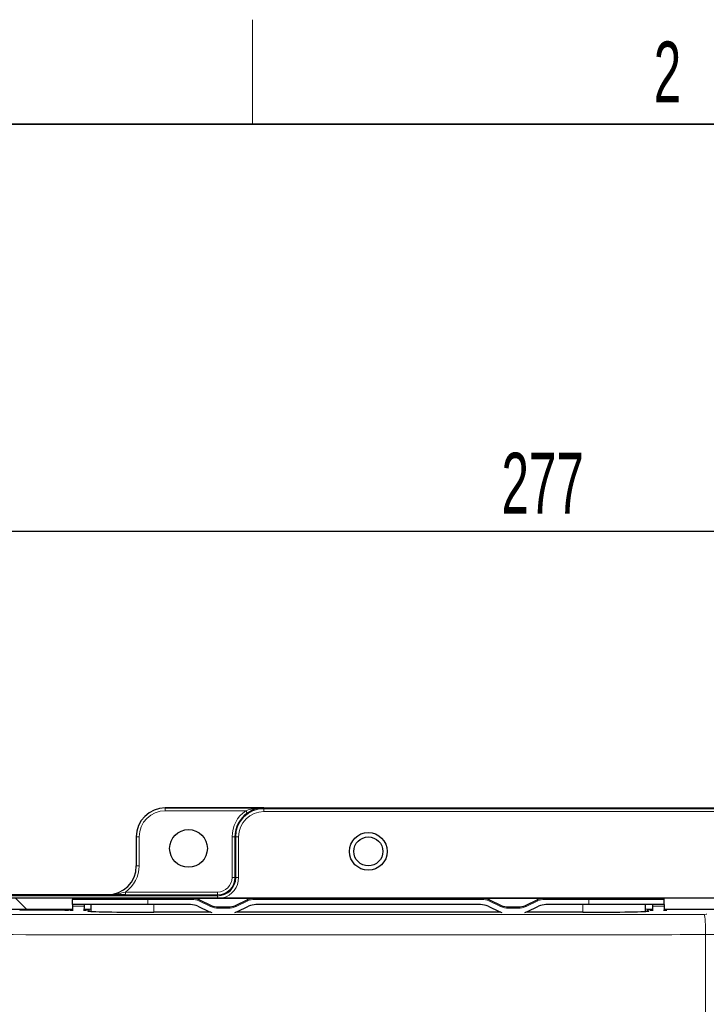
# Model space of a CAD drawing. Header units: millimetres. Extents: x 5 to 418, y 2 to 292.
# Tile 37 of 55: x 60 to 100, y 232 to 288. Entities that reach past the tile are written whole.
import ezdxf

# ---------------------------------------------------------------- set-up
doc = ezdxf.new("R2010")
doc.units = ezdxf.units.MM
doc.layers.add('SLD-0', color=7, linetype='Continuous')
doc.styles.add('SLDTEXTSTYLE0', font='TXT', dxfattribs={"width": 0.605})
doc.dimstyles.new('SLDDIMSTYLE0', dxfattribs={"dimtxt": 3.5, "dimasz": 3.302, "dimexe": 0, "dimexo": 0.0625, "dimgap": 0.875, "dimtad": 1, "dimlfac": 3, "dimrnd": 1e-09, "dimzin": 12, "dimdsep": 46, "dimtxsty": 'SLDTEXTSTYLE0', "dimsah": 1, "dimcen": 0.09, "dimadec": 0, "dimazin": 3, "dimtfac": 1, "dimtofl": 0, "dimtmove": 0, "dimatfit": 3, "dimfxl": 1, "dimfrac": 2, "dimtolj": 1, "dimtzin": 12, "dimarcsym": 0})

# ---------------------------------------------------------------- blocks, each defined once
blk = doc.blocks.new('_D')
at = {"layer": 'SLD-0', "color": 7}
for p, q in [((45.911, 228.039), (45.911, 260.1)), ((138.244, 228.039), (138.244, 260.1)), ((45.911, 259.1), (138.244, 259.1))]:
    blk.add_line(p, q, dxfattribs=at)
for points in [[(45.911, 259.1), (49.213, 258.592), (49.213, 259.608)], [(138.244, 259.1), (134.942, 259.608), (134.942, 258.592)]]:
    blk.add_solid(points, dxfattribs=at)
at = {"layer": 'SLD-0', "color": 7, "insert": (88.067, 263.612), "char_height": 3.5, "attachment_point": 1, "style": 'SLDTEXTSTYLE0'}
blk.add_mtext('277', dxfattribs=at)

msp = doc.modelspace()

# ---------------------------------------------------------------- linework, layer by layer
at = {"color": 7, "linetype": 'Continuous', "lineweight": 25}
for p, q in [((74.4107, 243.2056), (68.744, 243.2056)), ((68.744, 243.2056), (115.4107, 243.2056)), ((67.0774, 241.539), (67.0774, 239.8723)), ((65.4107, 238.2056), (56.0774, 238.2056)), ((56.4797, 238.0301), (127.675, 238.0301)), ((63.4107, 237.6428), (63.4107, 237.9428)), ((63.4774, 238.0095), (67.744, 238.0095)), ((67.744, 238.0095), (70.2814, 238.0095)), ((70.2814, 238.0095), (73.8734, 238.0095)), ((70.704, 237.9158), (71.3744, 237.6032)), ((72.7803, 237.6032), (73.4508, 237.9158)), ((73.8734, 238.0095), (86.948, 238.0095)), ((86.948, 238.0095), (90.54, 238.0095)), ((87.3707, 237.9158), (88.0411, 237.6032)), ((89.447, 237.6032), (90.1174, 237.9158)), ((90.54, 238.0095), (93.0774, 238.0095)), ((93.0774, 238.0095), (97.344, 238.0095)), ((97.4107, 237.6428), (97.4107, 237.9428)), ((60.7266, 237.3666), (56.9163, 237.3666)), ((62.9774, 237.3218), (60.3774, 237.3218)), ((60.6519, 237.3235), (60.6502, 237.3218)), ((60.7697, 237.3723), (60.7901, 237.3723)), ((60.7901, 237.3723), (62.5646, 237.3723)), ((62.5646, 237.3723), (62.585, 237.3723)), ((63.4107, 237.3666), (62.6282, 237.3666)), ((62.7046, 237.3218), (62.7028, 237.3235)), ((67.744, 237.6428), (63.4107, 237.6428)), ((63.4107, 237.6428), (63.4107, 237.5491)), ((63.4107, 237.5491), (63.4107, 237.2955)), ((64.0757, 237.5491), (64.0713, 237.2955)), ((64.298, 237.3666), (64.0726, 237.3666)), ((64.398, 237.2684), (64.3982, 237.2586)), ((64.4774, 237.2535), (64.4774, 237.6428)), ((70.2001, 237.6428), (67.744, 237.6428)), ((71.3616, 237.2076), (68.0774, 237.2076)), ((70.6227, 237.5491), (71.2931, 237.2365)), ((71.797, 237.5095), (72.3577, 237.5095)), ((88.0283, 237.2076), (72.7931, 237.2076)), ((72.8616, 237.2365), (73.532, 237.5491)), ((86.8668, 237.6428), (73.9547, 237.6428)), ((87.2894, 237.5491), (87.9598, 237.2365)), ((88.4637, 237.5095), (89.0244, 237.5095)), ((92.744, 237.2076), (89.4598, 237.2076)), ((89.5283, 237.2365), (90.1987, 237.5491)), ((93.0774, 237.6428), (90.6213, 237.6428)), ((97.4107, 237.6428), (93.0774, 237.6428)), ((96.344, 237.2535), (96.344, 237.6428)), ((96.4233, 237.2586), (96.4234, 237.2684)), ((96.7489, 237.3666), (96.5234, 237.3666)), ((96.7457, 237.5491), (96.7501, 237.2955)), ((97.4107, 237.6428), (97.4107, 237.5491)), ((97.4107, 237.5491), (97.4107, 237.2955)), ((115.8932, 237.3666), (97.4107, 237.3666))]:
    msp.add_line(p, q, dxfattribs=at)
at = {"color": 7, "linetype": 'Continuous', "lineweight": 18}
for p, q in [((68.744, 243.2056), (68.744, 243.039)), ((68.744, 243.2056), (68.744, 243.2056)), ((73.3667, 243.039), (68.744, 243.039)), ((74.4107, 243.2056), (74.4107, 243.1591)), ((109.744, 243.2056), (74.4107, 243.2056)), ((74.4107, 242.9924), (74.4107, 243.1591)), ((74.4107, 243.1591), (109.744, 243.1591)), ((109.744, 242.9924), (74.4107, 242.9924)), ((67.0774, 241.539), (67.2441, 241.539)), ((67.0774, 241.539), (67.0774, 241.539)), ((67.2441, 241.539), (67.2441, 239.8723)), ((72.5832, 241.539), (72.7498, 241.539)), ((72.5832, 239.2057), (72.5832, 241.539)), ((72.7498, 241.539), (72.7498, 239.2057)), ((72.7498, 241.539), (72.7906, 241.539)), ((72.7906, 239.2057), (72.7906, 241.539)), ((72.9573, 241.539), (72.7906, 241.539)), ((72.9573, 241.539), (72.9573, 239.2057)), ((67.0774, 239.8723), (67.2441, 239.8723)), ((67.0774, 239.8723), (67.0774, 239.8723)), ((72.5832, 239.2057), (72.7498, 239.2057)), ((72.7498, 239.2057), (72.7906, 239.2057)), ((72.9573, 239.2057), (72.7906, 239.2057)), ((66.4566, 238.3665), (66.4566, 238.1999)), ((66.4566, 238.3665), (71.744, 238.3665)), ((71.744, 238.3665), (71.744, 238.1999)), ((56.0774, 238.1591), (71.744, 238.1591)), ((60.1403, 238.0094), (60.763, 237.3752)), ((67.744, 237.9428), (63.4107, 237.9428)), ((65.4107, 238.2056), (65.4107, 238.2056)), ((71.744, 238.1999), (66.4566, 238.1999)), ((67.744, 237.9428), (67.744, 238.0095)), ((67.744, 237.6428), (67.744, 237.9428)), ((70.2814, 237.9428), (67.744, 237.9428)), ((70.2814, 237.9428), (70.2814, 238.0095)), ((71.3462, 237.5427), (70.6758, 237.8554)), ((71.744, 238.1999), (71.744, 238.1591)), ((71.744, 238.0301), (71.744, 238.1591)), ((73.4789, 237.8554), (72.8085, 237.5427)), ((73.8734, 238.0095), (73.8734, 237.9428)), ((86.948, 237.9428), (73.8734, 237.9428)), ((86.948, 238.0095), (86.948, 237.9428)), ((88.0129, 237.5427), (87.3425, 237.8554)), ((90.1456, 237.8554), (89.4752, 237.5427)), ((90.54, 238.0095), (90.54, 237.9428)), ((93.0774, 237.9428), (90.54, 237.9428)), ((93.0774, 238.0095), (93.0774, 237.9428)), ((93.0774, 237.6428), (93.0774, 237.9428)), ((97.4107, 237.9428), (93.0774, 237.9428)), ((60.3774, 237.3555), (60.6968, 237.3555)), ((60.3774, 237.3218), (60.3774, 237.3555)), ((60.6723, 237.3235), (60.6519, 237.3235)), ((60.6706, 237.3218), (60.6723, 237.3235)), ((60.6723, 237.3235), (60.674, 237.3218)), ((60.763, 237.3722), (60.763, 237.3752)), ((60.763, 237.3752), (63.4107, 237.3752)), ((60.7901, 237.3723), (60.7901, 237.3218)), ((62.5646, 237.3723), (62.5646, 237.3218)), ((62.6579, 237.3555), (62.9774, 237.3555)), ((62.6825, 237.3235), (62.6807, 237.3218)), ((62.6825, 237.3235), (62.6842, 237.3218)), ((62.7028, 237.3235), (62.6825, 237.3235)), ((62.9774, 237.3218), (62.9774, 237.3555)), ((63.2234, 237.3252), (63.244, 237.3264)), ((63.244, 237.3509), (63.244, 237.3264)), ((64.0757, 237.5491), (63.4107, 237.5491)), ((64.0727, 237.3752), (64.4774, 237.3752)), ((64.2996, 237.2735), (64.298, 237.3666)), ((68.0774, 237.2076), (68.0774, 237.6428)), ((71.797, 237.5095), (71.797, 237.4428)), ((72.3577, 237.4428), (71.797, 237.4428)), ((72.3577, 237.5095), (72.3577, 237.4428)), ((88.4637, 237.5095), (88.4637, 237.4428)), ((89.0244, 237.4428), (88.4637, 237.4428)), ((89.0244, 237.5095), (89.0244, 237.4428)), ((92.744, 237.2076), (92.744, 237.6428)), ((96.344, 237.3752), (96.7487, 237.3752)), ((96.5234, 237.3666), (96.5218, 237.2735)), ((96.7457, 237.5491), (97.4107, 237.5491)), ((97.4107, 237.3752), (123.3918, 237.3752)), ((99.7876, 222.2058), (99.7876, 235.9202))]:
    msp.add_line(p, q, dxfattribs=at)
at = {"color": 7, "linetype": 'Continuous', "lineweight": 18, "flags": 128}
for points in [[(73.3667, 243.039), (73.3851, 243.0126), (73.4027, 242.9872), (73.4191, 242.9637), (73.4334, 242.9431), (73.4453, 242.9261), (73.4542, 242.9133), (73.4598, 242.9052), (73.4619, 242.9022)], [(70.6758, 237.8554), (70.6813, 237.8671), (70.6866, 237.8785), (70.6915, 237.8889), (70.6957, 237.8981), (70.6993, 237.9056), (70.7019, 237.9112), (70.7035, 237.9146), (70.704, 237.9158)], [(73.4508, 237.9158), (73.4513, 237.9146), (73.4529, 237.9112), (73.4555, 237.9056), (73.459, 237.8981), (73.4633, 237.8889), (73.4681, 237.8785), (73.4734, 237.8671), (73.4789, 237.8554)], [(87.3707, 237.9158), (87.3701, 237.9146), (87.3685, 237.9112), (87.3659, 237.9056), (87.3624, 237.8981), (87.3581, 237.8889), (87.3533, 237.8785), (87.348, 237.8671), (87.3425, 237.8554)], [(90.1174, 237.9158), (90.118, 237.9146), (90.1196, 237.9112), (90.1222, 237.9056), (90.1257, 237.8981), (90.1299, 237.8889), (90.1348, 237.8785), (90.1401, 237.8671), (90.1456, 237.8554)], [(71.3744, 237.6032), (71.3739, 237.602), (71.3723, 237.5986), (71.3697, 237.593), (71.3662, 237.5855), (71.3619, 237.5763), (71.357, 237.5659), (71.3517, 237.5545), (71.3462, 237.5427)], [(72.7803, 237.6032), (72.7809, 237.602), (72.7825, 237.5986), (72.7851, 237.593), (72.7886, 237.5855), (72.7929, 237.5763), (72.7977, 237.5659), (72.803, 237.5545), (72.8085, 237.5427)], [(88.0411, 237.6032), (88.0405, 237.602), (88.0389, 237.5986), (88.0363, 237.593), (88.0328, 237.5855), (88.0286, 237.5763), (88.0237, 237.5659), (88.0184, 237.5545), (88.0129, 237.5427)], [(89.447, 237.6032), (89.4476, 237.602), (89.4492, 237.5986), (89.4518, 237.593), (89.4553, 237.5855), (89.4595, 237.5763), (89.4644, 237.5659), (89.4697, 237.5545), (89.4752, 237.5427)]]:
    msp.add_lwpolyline(points, dxfattribs=at)
at = {"color": 7, "linetype": 'Continuous', "lineweight": 25, "flags": 128}
for points in [[(64.0774, 237.6428), (64.0772, 237.6322), (64.0766, 237.6008), (64.0757, 237.5491)], [(96.744, 237.6428), (96.7442, 237.6322), (96.7448, 237.6008), (96.7457, 237.5491)]]:
    msp.add_lwpolyline(points, dxfattribs=at)
at = {"color": 7, "linetype": 'Continuous', "lineweight": 25}
for centre, radius in [((70.0774, 240.8723), 1.0833), ((80.4107, 240.7057), 1.0833), ((80.4107, 240.7057), 0.8333)]:
    msp.add_circle(centre, radius, dxfattribs=at)
for centre, radius, start, end in [((68.744, 241.539), 1.6666, 90, 180), ((74.4107, 241.539), 1.6609, 124.83891, 180), ((65.4107, 239.8723), 1.6667, 270, 0), ((71.744, 239.2057), 1.0466, 270, 0), ((63.4774, 237.9428), 0.0667, 90, 180), ((70.2814, 237.0095), 1, 65, 90), ((73.8734, 237.0095), 1, 90, 115), ((86.948, 237.0095), 1, 65, 90), ((90.54, 237.0095), 1, 90, 115), ((97.344, 237.9428), 0.0667, 0, 90), ((60.7697, 237.2057), 0.1666, 90.00074, 135.0059), ((62.585, 237.2057), 0.1666, 44.99502, 89.99833), ((70.2001, 236.6428), 1, 65, 90), ((71.7157, 238.1428), 1, 245, 252.48159), ((71.797, 238.5095), 1, 245, 270), ((72.3577, 238.5095), 1, 270, 295), ((72.439, 238.1428), 1, 287.51841, 295), ((73.9547, 236.6428), 1, 90, 115), ((86.8668, 236.6428), 1, 65, 90), ((88.3824, 238.1428), 1, 245, 252.48159), ((88.4637, 238.5095), 1, 245, 270), ((89.0244, 238.5095), 1, 270, 295), ((89.1057, 238.1428), 1, 287.51841, 295), ((90.6213, 236.6428), 1, 90, 115)]:
    msp.add_arc(centre, radius, start, end, dxfattribs=at)
at = {"color": 7, "linetype": 'Continuous', "lineweight": 18}
for centre, radius, start, end in [((68.744, 241.539), 1.5, 90, 180), ((74.4107, 241.539), 1.8275, 124.83891, 180), ((74.4107, 241.539), 1.6201, 90, 180), ((74.4107, 241.539), 1.4534, 90, 180), ((65.4107, 239.8723), 1.8334, 304.78182, 0), ((71.744, 239.2057), 1.0058, 270, 0), ((71.744, 239.2057), 0.8391, 270, 0), ((71.744, 239.2057), 1.2132, 284.31758, 0), ((70.2814, 237.0095), 0.9333, 65, 90), ((73.8734, 237.0095), 0.9333, 90, 115), ((86.948, 237.0095), 0.9333, 65, 90), ((90.54, 237.0095), 0.9333, 90, 115), ((60.7901, 237.2057), 0.1666, 90.00167, 135.00498), ((62.5646, 237.2057), 0.1666, 44.99502, 89.99833), ((63.2441, 237.1841), 0.1667, 90.00448, 123.66307), ((64.2996, 237.1734), 0.1001, 64.2271, 89.98631), ((71.797, 238.5095), 1.0667, 245, 270), ((72.3577, 238.5095), 1.0667, 270, 295), ((88.4637, 238.5095), 1.0667, 245, 270), ((89.0244, 238.5095), 1.0667, 270, 295), ((96.5218, 237.1734), 0.1001, 90.01329, 115.77259), ((94.845, 236.1986), 4.9504, 356.77623, 10.33488)]:
    msp.add_arc(centre, radius, start, end, dxfattribs=at)
for centre, major_axis, ratio, start_param, end_param in [((60.7633, 236.2084), (-0.8175, 0.8327), 0.9997784, 5.5071014, 5.6285572), ((62.9774, 237.3264), (0.2667, 0), 0.0174551, 5.6328724, 6.2831853), ((63.744, 237.3113), (0.4784, 0), 0.0174551, 2.3416449, 3.5937106), ((63.744, 237.3113), (0.4784, 0), 0.0174551, 5.4662087, 7.0995526), ((97.0774, 237.3113), (0.4784, 0), 0.0174551, 2.3252254, 3.5937106), ((97.0774, 237.3113), (0.4784, 0), 0.0174551, 5.4832376, 7.0831331), ((99.7047, 237.0896), (0.1667, 0), 0.0174551, 4.774556, 6.260496), ((99.7047, 235.9231), (1.3333, 0), 0.0021819, 4.774556, 6.260496)]:
    msp.add_ellipse(centre, major_axis=major_axis, ratio=ratio, start_param=start_param, end_param=end_param, dxfattribs=at)
at = {"color": 7, "linetype": 'Continuous', "lineweight": 25}
for centre, major_axis, ratio, start_param, end_param in [((62.9774, 237.3509), (0.2667, 0), 0.0174551, 0, 1.5707963), ((62.9774, 237.3264), (0.2667, 0), 0.0174551, 4.712389, 5.6328724), ((64.298, 237.2666), (-0.0017, 0.1), 0.9998476, 4.712389, 6.2657347), ((68.0774, 237.2735), (3.7778, 0), 0.0174551, 3.1418973, 4.712389), ((92.744, 237.2735), (3.7778, 0), 0.0174551, 4.712389, 6.2828806), ((96.5234, 237.2666), (-0.0017, -0.1), 0.9998476, 3.1590433, 4.712389)]:
    msp.add_ellipse(centre, major_axis=major_axis, ratio=ratio, start_param=start_param, end_param=end_param, dxfattribs=at)
at = {"color": 7, "linetype": 'Continuous', "lineweight": 18}
for points, knots in [([(73.3667, 243.039), (73.4633, 243.0687), (73.729, 243.1504), (74.0789, 243.1956), (74.3304, 243.2052), (74.4091, 243.2056), (74.4107, 243.2056)], [0, 0, 0, 0, 0.28186332, 0.77553378, 0.99538537, 1, 1, 1, 1]), ([(65.4107, 238.2056), (65.4123, 238.2056), (65.6242, 238.2049), (65.9753, 238.2405), (66.3198, 238.3307), (66.4566, 238.3665)], [0, 0, 0, 0, 0.00440902, 0.60481195, 1, 1, 1, 1]), ([(57.1949, 237.0881), (61.033, 237.0843), (67.4512, 237.078), (76.4644, 237.0752), (84.2182, 237.0757), (91.9717, 237.0792), (97.1335, 237.0842), (99.7151, 237.0867)], [0, 0, 0, 0, 0.271012, 0.4532093, 0.6355056, 0.8177031, 1, 1, 1, 1]), ([(99.7876, 235.9202), (97.1983, 235.9177), (92.0184, 235.9127), (84.239, 235.9092), (76.4566, 235.9087), (67.4118, 235.9115), (60.9696, 235.9178), (57.1181, 235.9216)], [0, 0, 0, 0, 0.182198, 0.3644956, 0.5466918, 0.7289869, 1, 1, 1, 1])]:
    msp.add_open_spline(points, degree=3, knots=knots, dxfattribs=at)
at = {"color": 7, "linetype": 'Continuous', "lineweight": 25}
for points, knots in [([(74.4107, 243.2056), (74.4093, 243.2056), (74.3378, 243.2049), (74.1089, 243.1875), (73.7848, 243.1016), (73.5491, 242.9561), (73.4619, 242.9022)], [0, 0, 0, 0, 0.0044175, 0.2220236, 0.7120565, 1, 1, 1, 1]), ([(66.4566, 238.1999), (66.3044, 238.2002), (65.9391, 238.2011), (65.6065, 238.2039), (65.4121, 238.2056), (65.4107, 238.2056)], [0, 0, 0, 0, 0.41501803, 0.99594358, 1, 1, 1, 1]), ([(63.2244, 237.3249), (63.224, 237.3249), (63.2229, 237.3248), (63.2114, 237.3242), (63.1942, 237.3238), (63.1847, 237.3236)], [0, 0, 0, 0, 0.1822058, 0.5489139, 1, 1, 1, 1]), ([(63.4452, 237.305), (63.4167, 237.3054), (63.3482, 237.3063), (63.2952, 237.3084), (63.2861, 237.3092), (63.283, 237.3094)], [0, 0, 0, 0, 0.31972858, 0.76912678, 1, 1, 1, 1]), ([(64.2051, 237.3094), (64.2048, 237.3094), (64.2038, 237.3093), (64.1822, 237.3079), (64.1403, 237.3065), (64.0844, 237.3056), (64.062, 237.3053)], [0, 0, 0, 0, 0.0875121, 0.3138804, 0.7244158, 1, 1, 1, 1]), ([(96.7637, 237.3052), (96.7406, 237.3056), (96.6777, 237.3064), (96.6286, 237.3084), (96.6194, 237.3092), (96.6163, 237.3094)], [0, 0, 0, 0, 0.2771518, 0.7546772, 1, 1, 1, 1]), ([(97.5385, 237.3094), (97.5382, 237.3094), (97.5372, 237.3093), (97.5157, 237.3079), (97.4696, 237.3064), (97.4074, 237.3054), (97.379, 237.305)], [0, 0, 0, 0, 0.0817361, 0.2931639, 0.6766053, 1, 1, 1, 1])]:
    msp.add_open_spline(points, degree=3, knots=knots, dxfattribs=at)
at = {"layer": 'SLD-0', "lineweight": 18}
msp.add_line((73.75, 282.5), (73.75, 288.5), dxfattribs=at)
at = {"layer": 'SLD-0', "lineweight": 35}
msp.add_line((408, 282.5), (26, 282.5), dxfattribs=at)

# ---------------------------------------------------------------- texts
at = {"layer": 'SLD-0', "insert": (97.6027, 287.243), "char_height": 3.5, "attachment_point": 2, "style": 'SLDTEXTSTYLE0'}
msp.add_mtext('2', dxfattribs=at)

# ---------------------------------------------------------------- dimensions: what is measured, and where the dimension line sits
at = {"layer": 'SLD-0', "color": 7}
dim = msp.add_linear_dim(base=(138.2438, 259.0998), p1=(45.9106, 228.0389), p2=(138.2438, 228.0389), dimstyle='SLDDIMSTYLE0', dxfattribs=at)
dim.commit()
dim.dimension.update_dxf_attribs({"geometry": '_D', "text_midpoint": (92.0772, 259.0998), "dimtype": 160})

doc.saveas('drawing.dxf')
